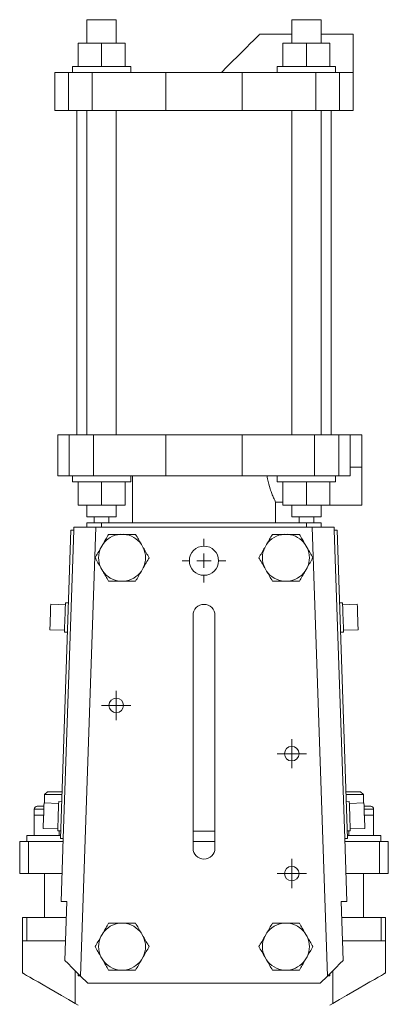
# Model space of a CAD drawing. Header units: millimetres. Extents: x -94 to 300, y 45 to 642.
# Tile 3 of 4: x -90 to 36, y 305 to 642. Entities that reach past the tile are written whole.
import ezdxf

# ---------------------------------------------------------------- set-up
doc = ezdxf.new("R2010")
doc.units = ezdxf.units.MM

# ---------------------------------------------------------------- blocks, each defined once
blk = doc.blocks.new('SW_CENTERMARKSYMBOL_1')
at = {"color": 0, "linetype": 'Continuous', "lineweight": 0}
for p, q in [((0, 2.5), (0, 5)), ((-2.5, 0), (-5, 0)), ((0, 0), (-2.5, 0)), ((0, 0), (0, 2.5)), ((0, 0), (0, -2.5)), ((0, 0), (2.5, 0)), ((2.5, 0), (5, 0)), ((0, -2.5), (0, -5))]:
    blk.add_line(p, q, dxfattribs=at)
blk = doc.blocks.new('SW_CENTERMARKSYMBOL_2')
at = {"color": 0, "linetype": 'Continuous', "lineweight": 0}
for p, q in [((0, 2.5), (0, 5)), ((-2.5, 0), (-5, 0)), ((0, 0), (-2.5, 0)), ((0, 0), (0, 2.5)), ((0, 0), (0, -2.5)), ((0, 0), (2.5, 0)), ((2.5, 0), (5, 0)), ((0, -2.5), (0, -5))]:
    blk.add_line(p, q, dxfattribs=at)
blk = doc.blocks.new('SW_CENTERMARKSYMBOL_3')
at = {"color": 0, "linetype": 'Continuous', "lineweight": 0}
for p, q in [((0, 2.5), (0, 5)), ((-2.5, 0), (-5, 0)), ((0, 0), (-2.5, 0)), ((0, 0), (0, 2.5)), ((0, 0), (0, -2.5)), ((0, 0), (2.5, 0)), ((2.5, 0), (5, 0)), ((0, -2.5), (0, -5))]:
    blk.add_line(p, q, dxfattribs=at)
blk = doc.blocks.new('SW_CENTERMARKSYMBOL_4')
at = {"color": 0, "linetype": 'Continuous', "lineweight": 0}
for p, q in [((0, 5), (0, 7.5)), ((-5, 0), (-7.5, 0)), ((0, 0), (-2.5, 0)), ((0, 0), (0, 2.5)), ((0, 0), (0, -2.5)), ((0, 0), (2.5, 0)), ((5, 0), (7.5, 0)), ((0, -5), (0, -7.5))]:
    blk.add_line(p, q, dxfattribs=at)

msp = doc.modelspace()

# ---------------------------------------------------------------- linework, layer by layer
at = {"color": 7, "linetype": 'Continuous', "lineweight": 15}
for p, q in [((-66.68, 642.03), (-66.68, 634.03)), ((-56.68, 642.03), (-66.68, 642.03)), ((-56.68, 634.03), (-56.68, 642.03)), ((3.32, 642.03), (3.32, 634.03)), ((13.32, 642.03), (3.32, 642.03)), ((13.32, 634.03), (13.32, 642.03)), ((3.32, 637.03), (-7.68, 637.03)), ((24.32, 637.03), (13.32, 637.03)), ((24.32, 637.03), (24.32, 624.03)), ((-69.68, 634.03), (-69.68, 626.03)), ((-69.68, 634.03), (-61.68, 634.03)), ((-61.68, 634.03), (-61.68, 626.03)), ((-61.68, 634.03), (-53.68, 634.03)), ((-53.68, 634.03), (-53.68, 626.03)), ((0.32, 634.03), (0.32, 626.03)), ((0.32, 634.03), (8.32, 634.03)), ((8.32, 634.03), (8.32, 626.03)), ((8.32, 634.03), (16.32, 634.03)), ((16.32, 634.03), (16.32, 626.03)), ((-77.68, 624.03), (-77.68, 611.03)), ((-77.68, 624.03), (-72.94, 624.03)), ((-72.94, 624.03), (-72.94, 611.03)), ((-72.94, 624.03), (-64.95, 624.03)), ((-71.68, 626.03), (-71.68, 624.03)), ((-71.68, 626.03), (-61.68, 626.03)), ((-64.95, 624.03), (-64.95, 611.03)), ((-64.95, 624.03), (-39.68, 624.03)), ((-61.68, 626.03), (-51.68, 626.03)), ((-51.68, 624.03), (-51.68, 626.03)), ((-39.68, 624.03), (-39.68, 611.03)), ((-39.68, 624.03), (-13.68, 624.03)), ((-13.68, 624.03), (-13.68, 611.03)), ((-13.68, 624.03), (11.6, 624.03)), ((-1.68, 626.03), (-1.68, 624.03)), ((-1.68, 626.03), (8.32, 626.03)), ((8.32, 626.03), (18.32, 626.03)), ((11.6, 624.03), (11.6, 611.03)), ((11.6, 624.03), (19.59, 624.03)), ((18.32, 624.03), (18.32, 626.03)), ((19.59, 624.03), (19.59, 611.03)), ((19.59, 624.03), (24.32, 624.03)), ((24.32, 624.03), (24.32, 611.03)), ((-77.68, 611.03), (-72.94, 611.03)), ((-72.94, 611.03), (-64.95, 611.03)), ((-70.18, 611.03), (-70.18, 500.03)), ((-66.68, 611.03), (-66.68, 500.03)), ((-64.95, 611.03), (-39.68, 611.03)), ((-56.68, 500.03), (-56.68, 611.03)), ((-39.68, 611.03), (-13.68, 611.03)), ((-13.68, 611.03), (11.6, 611.03)), ((3.32, 611.03), (3.32, 500.03)), ((11.6, 611.03), (19.59, 611.03)), ((13.32, 500.03), (13.32, 611.03)), ((16.82, 500.03), (16.82, 611.03)), ((19.59, 611.03), (24.32, 611.03)), ((-76.68, 500.03), (-76.68, 486.03)), ((-76.68, 500.03), (-72.8, 500.03)), ((-72.8, 500.03), (-72.8, 486.03)), ((-72.8, 500.03), (-64.47, 500.03)), ((-64.47, 500.03), (-64.47, 486.03)), ((-64.47, 500.03), (-39.68, 500.03)), ((-39.68, 500.03), (-39.68, 486.03)), ((-39.68, 500.03), (-13.68, 500.03)), ((-13.68, 500.03), (-13.68, 486.03)), ((-13.68, 500.03), (11.12, 500.03)), ((11.12, 500.03), (11.12, 486.03)), ((11.12, 500.03), (19.45, 500.03)), ((19.45, 500.03), (19.45, 486.03)), ((19.45, 500.03), (23.32, 500.03)), ((23.32, 500.03), (23.32, 489.03)), ((23.32, 500.03), (27.32, 500.03)), ((27.32, 500.03), (27.32, 489.03)), ((23.32, 489.03), (23.32, 486.03)), ((23.32, 489.03), (27.32, 489.03)), ((27.32, 489.03), (27.32, 476.03)), ((-76.68, 486.03), (-72.8, 486.03)), ((-72.8, 486.03), (-64.47, 486.03)), ((-71.68, 486.03), (-71.68, 484.03)), ((-64.47, 486.03), (-39.68, 486.03)), ((-51.68, 484.03), (-51.68, 486.03)), ((-51.17, 486.03), (-51.17, 470.03)), ((-39.68, 486.03), (-13.68, 486.03)), ((-13.68, 486.03), (11.12, 486.03)), ((-1.68, 486.03), (-1.68, 484.03)), ((11.12, 486.03), (19.45, 486.03)), ((18.32, 484.03), (18.32, 486.03)), ((19.45, 486.03), (23.32, 486.03)), ((-51.68, 484.03), (-71.68, 484.03)), ((-69.68, 476.03), (-69.68, 484.03)), ((-61.68, 476.03), (-61.68, 484.03)), ((-53.68, 476.03), (-53.68, 484.03)), ((18.32, 484.03), (-1.68, 484.03)), ((0.32, 476.03), (0.32, 484.03)), ((8.32, 476.03), (8.32, 484.03)), ((16.32, 476.03), (16.32, 484.03)), ((-61.68, 476.03), (-69.68, 476.03)), ((-66.68, 476.03), (-66.68, 472.03)), ((-53.68, 476.03), (-61.68, 476.03)), ((-56.68, 472.03), (-56.68, 476.03)), ((-2.18, 477.03), (-2.18, 470.03)), ((0.32, 477.03), (-2.18, 477.03)), ((8.32, 476.03), (0.32, 476.03)), ((3.32, 476.03), (3.32, 472.03)), ((16.32, 476.03), (8.32, 476.03)), ((13.32, 472.03), (13.32, 476.03)), ((16.32, 476.03), (27.32, 476.03)), ((-56.68, 472.03), (-66.68, 472.03)), ((-64.17, 472.03), (-64.17, 470.03)), ((13.32, 472.03), (3.32, 472.03)), ((10.82, 470.03), (10.82, 472.03)), ((-71.21, 467.48), (-71.18, 468.53)), ((-71.18, 468.53), (-63.67, 468.53)), ((-63.67, 468.53), (-68.84, 314.95)), ((-66.68, 470.03), (-66.68, 468.53)), ((-66.68, 470.03), (-61.68, 470.03)), ((-63.67, 468.53), (-26.68, 468.53)), ((-61.68, 470.03), (-61.68, 468.53)), ((-61.68, 470.03), (8.32, 470.03)), ((-26.68, 468.53), (10.32, 468.53)), ((8.32, 470.03), (8.32, 468.53)), ((8.32, 470.03), (13.32, 470.03)), ((15.49, 314.95), (10.32, 468.53)), ((10.32, 468.53), (17.82, 468.53)), ((13.32, 470.03), (13.32, 468.53)), ((17.82, 468.53), (17.86, 467.48)), ((-72.21, 467.51), (-75.76, 362.07)), ((-71.21, 467.48), (-74.76, 362.04)), ((-72.21, 467.51), (-71.21, 467.48)), ((-54.04, 466.04), (-55.31, 466.04)), ((1.96, 466.04), (0.69, 466.04)), ((18.86, 467.51), (17.86, 467.48)), ((17.86, 467.48), (21.41, 362.04)), ((18.86, 467.51), (22.41, 362.07)), ((-61.29, 462.59), (-61.92, 461.48)), ((-47.43, 461.48), (-48.06, 462.59)), ((-5.29, 462.59), (-5.92, 461.48)), ((8.57, 461.48), (7.94, 462.59)), ((-61.92, 454.59), (-61.29, 453.48)), ((-48.06, 453.48), (-47.43, 454.59)), ((-5.92, 454.59), (-5.29, 453.48)), ((7.94, 453.48), (8.57, 454.59)), ((-55.31, 450.03), (-54.04, 450.03)), ((0.69, 450.03), (1.96, 450.03)), ((-74.07, 441.96), (-79.07, 442.13)), ((-73.05, 442.57), (-74.05, 442.6)), ((20.7, 442.6), (19.7, 442.57)), ((25.72, 442.13), (20.72, 441.96)), ((-30.43, 358.73), (-30.43, 438.33)), ((-22.93, 438.33), (-22.93, 358.73)), ((-79.36, 433.41), (-74.36, 433.24)), ((-74.39, 432.61), (-73.39, 432.57)), ((20.04, 432.57), (21.04, 432.61)), ((21.01, 433.24), (26.01, 433.41)), ((-80.18, 378.03), (-81.18, 377.03)), ((-80.18, 378.03), (-75.22, 378.03)), ((21.87, 378.03), (26.82, 378.03)), ((27.82, 377.03), (26.82, 378.03)), ((-76.36, 374), (-81.36, 374.17)), ((-81.18, 377.03), (-81.18, 374.16)), ((-75.26, 377.03), (-81.18, 377.03)), ((-75.34, 374.6), (-76.34, 374.64)), ((22.82, 377.03), (21.91, 377.03)), ((22.99, 374.64), (21.99, 374.6)), ((27.82, 377.03), (22.82, 377.03)), ((28.01, 374.17), (23.01, 374)), ((27.82, 374.16), (27.82, 377.03)), ((-84.68, 372.03), (-84.68, 370.03)), ((-83.68, 373.03), (-81.39, 373.03)), ((28.04, 373.03), (30.32, 373.03)), ((31.32, 370.03), (31.32, 372.03)), ((-84.68, 370.03), (-84.68, 363.03)), ((-81.5, 370.03), (-84.68, 370.03)), ((28.15, 370.03), (31.32, 370.03)), ((31.32, 370.03), (31.32, 363.03)), ((-81.65, 365.45), (-76.65, 365.28)), ((-76.67, 364.64), (-75.68, 364.61)), ((-76.18, 364.63), (-76.18, 363.03)), ((-30.43, 364.53), (-22.93, 364.53)), ((22.32, 364.61), (23.32, 364.64)), ((22.82, 364.63), (22.82, 363.03)), ((23.3, 365.28), (28.3, 365.45)), ((-89.68, 361.03), (-89.68, 350.03)), ((-89.68, 361.03), (-86.68, 361.03)), ((-87.18, 363.03), (-87.18, 361.03)), ((-75.73, 363.03), (-87.18, 363.03)), ((-86.68, 361.03), (-86.68, 350.03)), ((-86.68, 361.03), (-74.79, 361.03)), ((-75.76, 362.07), (-74.76, 362.04)), ((-75.49, 340.53), (-74.76, 362.04)), ((-30.43, 361.03), (-22.93, 361.03)), ((22.41, 362.07), (21.41, 362.04)), ((21.41, 362.04), (22.13, 340.53)), ((21.44, 361.03), (33.32, 361.03)), ((22.38, 363.03), (33.82, 363.03)), ((33.32, 361.03), (33.32, 350.03)), ((33.32, 361.03), (36.32, 361.03)), ((33.82, 361.03), (33.82, 363.03)), ((36.32, 361.03), (36.32, 350.03)), ((-89.68, 350.03), (-86.68, 350.03)), ((-86.68, 350.03), (-75.17, 350.03)), ((-81.18, 350.03), (-81.18, 335.03)), ((0.82, 350.03), (5.82, 350.03)), ((21.81, 350.03), (33.32, 350.03)), ((27.82, 335.03), (27.82, 350.03)), ((33.32, 350.03), (36.32, 350.03)), ((-73.57, 340.53), (-75.49, 340.53)), ((-74.25, 320.36), (-73.57, 340.53)), ((22.13, 340.53), (20.22, 340.53)), ((20.22, 340.53), (20.9, 320.36)), ((-88.68, 327.03), (-88.68, 335.03)), ((-88.68, 335.03), (-87.21, 335.03)), ((-87.21, 327.03), (-87.21, 335.03)), ((-87.21, 335.03), (-73.76, 335.03)), ((20.41, 335.03), (33.86, 335.03)), ((33.86, 327.03), (33.86, 335.03)), ((33.86, 335.03), (35.32, 335.03)), ((35.32, 327.03), (35.32, 335.03)), ((-54.04, 333.04), (-55.31, 333.04)), ((1.96, 333.04), (0.69, 333.04)), ((-88.68, 327.03), (-88.68, 316)), ((-88.68, 327.03), (-87.21, 327.03)), ((-87.21, 327.03), (-74.03, 327.03)), ((-61.29, 329.59), (-61.92, 328.48)), ((-47.43, 328.48), (-48.06, 329.59)), ((-5.29, 329.59), (-5.92, 328.48)), ((8.57, 328.48), (7.94, 329.59)), ((20.68, 327.03), (33.86, 327.03)), ((33.86, 327.03), (35.32, 327.03)), ((35.32, 316), (35.32, 327.03)), ((-61.92, 321.59), (-61.29, 320.48)), ((-48.06, 320.48), (-47.43, 321.59)), ((-5.92, 321.59), (-5.29, 320.48)), ((7.94, 320.48), (8.57, 321.59)), ((-55.31, 317.03), (-54.04, 317.03)), ((0.69, 317.03), (1.96, 317.03)), ((-68.93, 315.03), (-69.68, 315.03)), ((-66.43, 312.53), (-68.84, 314.95)), ((15.49, 314.95), (13.07, 312.53)), ((16.32, 315.03), (15.57, 315.03)), ((-66.43, 312.53), (13.07, 312.53)), ((-70.68, 305.61), (-69.68, 305.03)), ((16.32, 305.03), (17.32, 305.61))]:
    msp.add_line(p, q, dxfattribs=at)
at = {"color": 8, "linetype": 'Continuous', "lineweight": 15}
for p, q in [((-59.17, 472.03), (-59.17, 470.03)), ((5.82, 472.03), (5.82, 470.03)), ((-81.43, 372.03), (-84.68, 372.03)), ((31.32, 372.03), (28.08, 372.03)), ((-70.68, 305.61), (-70.68, 316.78)), ((17.32, 305.61), (17.32, 316.78)), ((-69.68, 315.03), (-69.68, 315.78)), ((16.32, 315.03), (16.32, 315.78))]:
    msp.add_line(p, q, dxfattribs=at)
at = {"color": 7, "linetype": 'Continuous', "lineweight": 15, "flags": 128}
for points in [[(-7.68, 637.03), (-7.81, 636.9), (-8.2, 636.51), (-8.85, 635.86), (-9.74, 634.97), (-10.85, 633.86), (-12.16, 632.55), (-13.65, 631.06), (-15.27, 629.44), (-17.01, 627.7), (-18.83, 625.88), (-20.68, 624.03)], [(-79.07, 442.13), (-79.07, 441.95), (-79.09, 441.44), (-79.12, 440.62), (-79.15, 439.58), (-79.19, 438.39), (-79.24, 437.15), (-79.28, 435.96), (-79.31, 434.92), (-79.34, 434.1), (-79.36, 433.59), (-79.36, 433.41)], [(-74.05, 442.6), (-74.06, 442.41), (-74.07, 441.87), (-74.1, 441.01), (-74.14, 439.9), (-74.18, 438.62), (-74.23, 437.26), (-74.27, 435.93), (-74.31, 434.72), (-74.35, 433.73), (-74.37, 433.02), (-74.38, 432.65), (-74.39, 432.61)], [(20.7, 442.6), (20.71, 442.41), (20.72, 441.87), (20.75, 441.01), (20.79, 439.9), (20.83, 438.62), (20.88, 437.26), (20.92, 435.93), (20.96, 434.72), (21, 433.73), (21.02, 433.02), (21.03, 432.65), (21.04, 432.61)], [(25.72, 442.13), (25.72, 441.95), (25.74, 441.44), (25.77, 440.62), (25.8, 439.58), (25.84, 438.39), (25.89, 437.15), (25.93, 435.96), (25.96, 434.92), (25.99, 434.1), (26.01, 433.59), (26.01, 433.41)], [(-81.36, 374.17), (-81.36, 373.99), (-81.38, 373.47), (-81.41, 372.66), (-81.44, 371.62), (-81.48, 370.43), (-81.52, 369.19), (-81.56, 368), (-81.6, 366.96), (-81.63, 366.14), (-81.64, 365.63), (-81.65, 365.45)], [(-76.34, 374.64), (-76.34, 374.45), (-76.36, 373.91), (-76.39, 373.05), (-76.43, 371.94), (-76.47, 370.66), (-76.52, 369.3), (-76.56, 367.97), (-76.6, 366.76), (-76.64, 365.76), (-76.66, 365.06), (-76.67, 364.69), (-76.67, 364.64)], [(22.99, 374.64), (22.99, 374.45), (23.01, 373.91), (23.04, 373.05), (23.08, 371.94), (23.12, 370.66), (23.17, 369.3), (23.21, 367.97), (23.25, 366.76), (23.29, 365.76), (23.31, 365.06), (23.32, 364.69), (23.32, 364.64)], [(28.01, 374.17), (28.01, 373.99), (28.03, 373.47), (28.06, 372.66), (28.09, 371.62), (28.13, 370.43), (28.17, 369.19), (28.21, 368), (28.25, 366.96), (28.28, 366.14), (28.29, 365.63), (28.3, 365.45)], [(-68.84, 314.95), (-70.36, 316.47), (-71.81, 317.92), (-73.12, 319.23), (-74.25, 320.36)], [(20.9, 320.36), (19.77, 319.23), (18.46, 317.92), (17.01, 316.47), (15.49, 314.95)], [(-88.68, 316), (-88.52, 315.92), (-88.06, 315.65), (-87.3, 315.21), (-86.26, 314.61), (-84.96, 313.86), (-83.4, 312.96), (-81.63, 311.94), (-79.68, 310.81), (-77.56, 309.59), (-75.33, 308.3), (-73.02, 306.97), (-70.68, 305.61)], [(17.32, 305.61), (19.67, 306.97), (21.98, 308.3), (24.21, 309.59), (26.32, 310.81), (28.28, 311.94), (30.05, 312.96), (31.61, 313.86), (32.91, 314.61), (33.95, 315.21), (34.71, 315.65), (35.17, 315.92), (35.32, 316)]]:
    msp.add_lwpolyline(points, dxfattribs=at)
at = {"color": 7, "linetype": 'Continuous', "lineweight": 15}
for centre, radius in [((-26.68, 457.03), 5), ((-56.68, 407.53), 2.5), ((3.32, 391.03), 2.5), ((3.32, 350.03), 2.5)]:
    msp.add_circle(centre, radius, dxfattribs=at)
for centre, radius, start, end in [((-54.68, 458.04), 8.03, 94.5671, 145.4329), ((-54.68, 458.04), 8.03, 34.5671, 85.4329), ((1.32, 458.04), 8.03, 94.5671, 145.4329), ((1.32, 458.04), 8.03, 34.5671, 85.4329), ((-54.68, 458.04), 8.03, 154.5671, 205.4329), ((-54.68, 458.04), 8.03, 334.5671, 25.4329), ((1.32, 458.04), 8.03, 154.5671, 205.4329), ((1.32, 458.04), 8.03, 334.5671, 25.4329), ((-54.68, 458.04), 8.03, 214.5671, 265.4329), ((-54.68, 458.04), 8.03, 274.5671, 325.4329), ((1.32, 458.04), 8.03, 214.5671, 265.4329), ((1.32, 458.04), 8.03, 274.5671, 325.4329), ((-26.68, 438.33), 3.75, 0, 180), ((-83.68, 372.03), 1, 90, 180), ((30.32, 372.03), 1, 0, 90), ((-26.68, 358.73), 3.75, 180, 0), ((-54.68, 325.04), 8.03, 94.5671, 145.4329), ((-54.68, 325.04), 8.03, 34.5671, 85.4329), ((1.32, 325.04), 8.03, 94.5671, 145.4329), ((1.32, 325.04), 8.03, 34.5671, 85.4329), ((-54.68, 325.04), 8.03, 154.5671, 205.4329), ((-54.68, 325.04), 8.03, 334.5671, 25.4329), ((1.32, 325.04), 8.03, 154.5671, 205.4329), ((1.32, 325.04), 8.03, 334.5671, 25.4329), ((-54.68, 325.04), 8.03, 214.5671, 265.4329), ((-54.68, 325.04), 8.03, 274.5671, 325.4329), ((1.32, 325.04), 8.03, 214.5671, 265.4329), ((1.32, 325.04), 8.03, 274.5671, 325.4329)]:
    msp.add_arc(centre, radius, start, end, dxfattribs=at)
for points, knots in [([(-5.11, 486.03), (-5.06, 485.71), (-4.82, 484.11), (-4.23, 481.99), (-3.47, 479.92), (-2.78, 478.29), (-2.4, 477.5), (-2.18, 477.03)], [0, 0, 0, 0, 0.080073, 0.398624, 0.572747, 0.746861, 1, 1, 1, 1]), ([(-59.3, 466.04), (-59.62, 465.48), (-59.94, 464.92), (-60.61, 463.77), (-60.95, 463.18), (-61.29, 462.59)], [0, 0, 0, 0, 0.5, 0.5, 1, 1, 1, 1]), ([(-59.3, 466.04), (-58.65, 466.04), (-58, 466.04), (-56.67, 466.04), (-55.99, 466.04), (-55.31, 466.04)], [0, 0, 0, 0, 0.5, 0.5, 1, 1, 1, 1]), ([(-54.04, 466.04), (-53.37, 466.04), (-52.7, 466.04), (-51.37, 466.04), (-50.71, 466.04), (-50.06, 466.04)], [0, 0, 0, 0, 0.5, 0.5, 1, 1, 1, 1]), ([(-3.3, 466.04), (-3.62, 465.48), (-3.94, 464.92), (-4.61, 463.77), (-4.95, 463.18), (-5.29, 462.59)], [0, 0, 0, 0, 0.5, 0.5, 1, 1, 1, 1]), ([(-3.3, 466.04), (-2.65, 466.04), (-2, 466.04), (-0.67, 466.04), (0.01, 466.04), (0.69, 466.04)], [0, 0, 0, 0, 0.5, 0.5, 1, 1, 1, 1]), ([(1.96, 466.04), (2.63, 466.04), (3.3, 466.04), (4.63, 466.04), (5.29, 466.04), (5.94, 466.04)], [0, 0, 0, 0, 0.5, 0.5, 1, 1, 1, 1]), ([(-45.44, 458.04), (-45.76, 458.59), (-46.08, 459.16), (-46.75, 460.31), (-47.09, 460.9), (-47.43, 461.48)], [0, 0, 0, 0, 0.5, 0.5, 1, 1, 1, 1]), ([(10.56, 458.04), (10.24, 458.59), (9.92, 459.16), (9.25, 460.31), (8.91, 460.9), (8.57, 461.48)], [0, 0, 0, 0, 0.5, 0.5, 1, 1, 1, 1]), ([(-63.92, 458.04), (-63.59, 457.48), (-63.27, 456.91), (-62.6, 455.77), (-62.26, 455.18), (-61.92, 454.59)], [0, 0, 0, 0, 0.5, 0.5, 1, 1, 1, 1]), ([(-7.92, 458.04), (-7.59, 457.48), (-7.27, 456.91), (-6.6, 455.77), (-6.26, 455.18), (-5.92, 454.59)], [0, 0, 0, 0, 0.5, 0.5, 1, 1, 1, 1]), ([(-50.06, 450.03), (-49.73, 450.59), (-49.41, 451.16), (-48.74, 452.31), (-48.4, 452.89), (-48.06, 453.48)], [0, 0, 0, 0, 0.5, 0.5, 1, 1, 1, 1]), ([(5.94, 450.03), (6.27, 450.59), (6.59, 451.16), (7.26, 452.31), (7.6, 452.89), (7.94, 453.48)], [0, 0, 0, 0, 0.5, 0.5, 1, 1, 1, 1]), ([(-59.3, 450.03), (-58.65, 450.03), (-58, 450.03), (-56.67, 450.03), (-55.99, 450.03), (-55.31, 450.03)], [0, 0, 0, 0, 0.5, 0.5, 1, 1, 1, 1]), ([(-54.04, 450.03), (-53.37, 450.03), (-52.7, 450.03), (-51.37, 450.03), (-50.71, 450.03), (-50.06, 450.03)], [0, 0, 0, 0, 0.5, 0.5, 1, 1, 1, 1]), ([(-3.3, 450.03), (-2.65, 450.03), (-2, 450.03), (-0.67, 450.03), (0.01, 450.03), (0.69, 450.03)], [0, 0, 0, 0, 0.5, 0.5, 1, 1, 1, 1]), ([(1.96, 450.03), (2.63, 450.03), (3.3, 450.03), (4.63, 450.03), (5.29, 450.03), (5.94, 450.03)], [0, 0, 0, 0, 0.5, 0.5, 1, 1, 1, 1]), ([(-59.3, 333.04), (-59.62, 332.48), (-59.94, 331.92), (-60.61, 330.77), (-60.95, 330.18), (-61.29, 329.59)], [0, 0, 0, 0, 0.5, 0.5, 1, 1, 1, 1]), ([(-59.3, 333.04), (-58.65, 333.04), (-58, 333.04), (-56.67, 333.04), (-55.99, 333.04), (-55.31, 333.04)], [0, 0, 0, 0, 0.5, 0.5, 1, 1, 1, 1]), ([(-54.04, 333.04), (-53.37, 333.04), (-52.7, 333.04), (-51.37, 333.04), (-50.71, 333.04), (-50.06, 333.04)], [0, 0, 0, 0, 0.5, 0.5, 1, 1, 1, 1]), ([(-3.3, 333.04), (-3.62, 332.48), (-3.94, 331.92), (-4.61, 330.77), (-4.95, 330.18), (-5.29, 329.59)], [0, 0, 0, 0, 0.5, 0.5, 1, 1, 1, 1]), ([(-3.3, 333.04), (-2.65, 333.04), (-2, 333.04), (-0.67, 333.04), (0.01, 333.04), (0.69, 333.04)], [0, 0, 0, 0, 0.5, 0.5, 1, 1, 1, 1]), ([(1.96, 333.04), (2.63, 333.04), (3.3, 333.04), (4.63, 333.04), (5.29, 333.04), (5.94, 333.04)], [0, 0, 0, 0, 0.5, 0.5, 1, 1, 1, 1]), ([(-45.44, 325.04), (-45.76, 325.59), (-46.08, 326.16), (-46.75, 327.31), (-47.09, 327.9), (-47.43, 328.48)], [0, 0, 0, 0, 0.5, 0.5, 1, 1, 1, 1]), ([(10.56, 325.04), (10.24, 325.59), (9.92, 326.16), (9.25, 327.31), (8.91, 327.9), (8.57, 328.48)], [0, 0, 0, 0, 0.5, 0.5, 1, 1, 1, 1]), ([(-63.92, 325.04), (-63.59, 324.48), (-63.27, 323.91), (-62.6, 322.77), (-62.26, 322.18), (-61.92, 321.59)], [0, 0, 0, 0, 0.5, 0.5, 1, 1, 1, 1]), ([(-7.92, 325.04), (-7.59, 324.48), (-7.27, 323.91), (-6.6, 322.77), (-6.26, 322.18), (-5.92, 321.59)], [0, 0, 0, 0, 0.5, 0.5, 1, 1, 1, 1]), ([(-50.06, 317.03), (-49.73, 317.59), (-49.41, 318.16), (-48.74, 319.31), (-48.4, 319.89), (-48.06, 320.48)], [0, 0, 0, 0, 0.5, 0.5, 1, 1, 1, 1]), ([(5.94, 317.03), (6.27, 317.59), (6.59, 318.16), (7.26, 319.31), (7.6, 319.89), (7.94, 320.48)], [0, 0, 0, 0, 0.5, 0.5, 1, 1, 1, 1]), ([(-59.3, 317.03), (-58.65, 317.03), (-58, 317.03), (-56.67, 317.03), (-55.99, 317.03), (-55.31, 317.03)], [0, 0, 0, 0, 0.5, 0.5, 1, 1, 1, 1]), ([(-54.04, 317.03), (-53.37, 317.03), (-52.7, 317.03), (-51.37, 317.03), (-50.71, 317.03), (-50.06, 317.03)], [0, 0, 0, 0, 0.5, 0.5, 1, 1, 1, 1]), ([(-3.3, 317.03), (-2.65, 317.03), (-2, 317.03), (-0.67, 317.03), (0.01, 317.03), (0.69, 317.03)], [0, 0, 0, 0, 0.5, 0.5, 1, 1, 1, 1]), ([(1.96, 317.03), (2.63, 317.03), (3.3, 317.03), (4.63, 317.03), (5.29, 317.03), (5.94, 317.03)], [0, 0, 0, 0, 0.5, 0.5, 1, 1, 1, 1])]:
    msp.add_open_spline(points, degree=3, knots=knots, dxfattribs=at)
for points in [[(-48.06, 462.59), (-48.74, 463.77), (-49.4, 464.91), (-50.06, 466.04)], [(7.94, 462.59), (7.26, 463.77), (6.6, 464.91), (5.94, 466.04)], [(-61.92, 461.48), (-62.6, 460.31), (-63.26, 459.16), (-63.92, 458.04)], [(-5.92, 461.48), (-6.6, 460.31), (-7.26, 459.16), (-7.92, 458.04)], [(-47.43, 454.59), (-46.75, 455.76), (-46.09, 456.91), (-45.44, 458.04)], [(8.57, 454.59), (9.25, 455.76), (9.91, 456.91), (10.56, 458.04)], [(-61.29, 453.48), (-60.61, 452.31), (-59.95, 451.16), (-59.3, 450.03)], [(-5.29, 453.48), (-4.61, 452.31), (-3.95, 451.16), (-3.3, 450.03)], [(-48.06, 329.59), (-48.74, 330.77), (-49.4, 331.91), (-50.06, 333.04)], [(7.94, 329.59), (7.26, 330.77), (6.6, 331.91), (5.94, 333.04)], [(-61.92, 328.48), (-62.6, 327.31), (-63.26, 326.16), (-63.92, 325.04)], [(-5.92, 328.48), (-6.6, 327.31), (-7.26, 326.16), (-7.92, 325.04)], [(-47.43, 321.59), (-46.75, 322.76), (-46.09, 323.91), (-45.44, 325.04)], [(8.57, 321.59), (9.25, 322.76), (9.91, 323.91), (10.56, 325.04)], [(-61.29, 320.48), (-60.61, 319.31), (-59.95, 318.16), (-59.3, 317.03)], [(-5.29, 320.48), (-4.61, 319.31), (-3.95, 318.16), (-3.3, 317.03)]]:
    msp.add_open_spline(points, degree=3, dxfattribs=at)

# ---------------------------------------------------------------- block references
at = {"color": 7, "linetype": 'Continuous', "lineweight": 0}
for name, p in [('SW_CENTERMARKSYMBOL_4', (-26.68, 457.03)), ('SW_CENTERMARKSYMBOL_1', (-56.68, 407.53)), ('SW_CENTERMARKSYMBOL_2', (3.32, 391.03)), ('SW_CENTERMARKSYMBOL_3', (3.32, 350.03))]:
    msp.add_blockref(name, p, dxfattribs=at)

doc.saveas('drawing.dxf')
